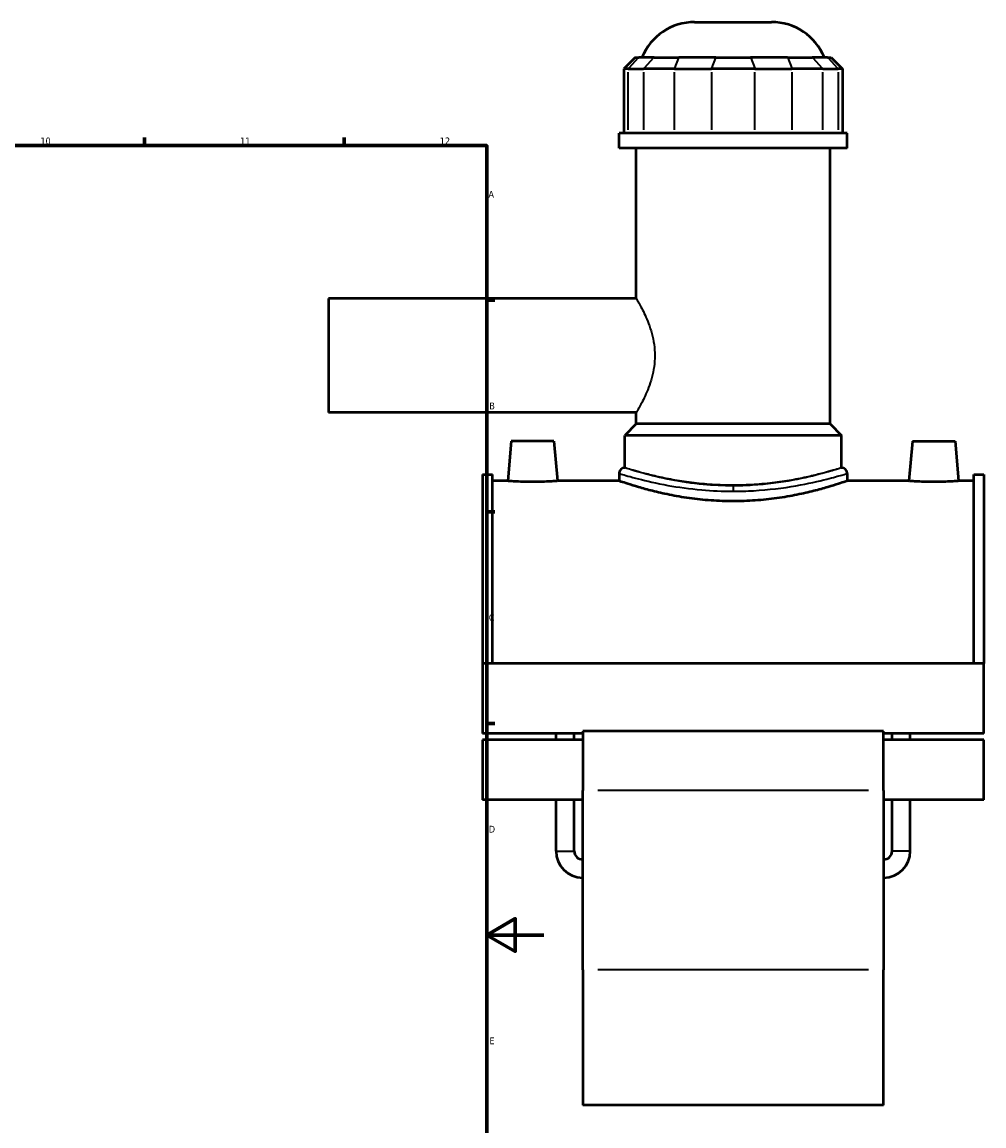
# Model space of a CAD drawing. Header units: millimetres. Extents: x -275 to 995, y -137 to 1181.
# Tile 6 of 7: x 658 to 995, y 230 to 617. Entities that reach past the tile are written whole.
import ezdxf

# ---------------------------------------------------------------- set-up
doc = ezdxf.new("R2010")
doc.units = ezdxf.units.MM
for name, color, linetype, lineweight in [('Border (ANSI)', 7, 'Continuous', 70), ('Visible (ANSI)', 7, 'Continuous', 50), ('Visible Narrow (ANSI)', 7, 'Continuous', 35)]:
    doc.layers.add(name, color=color, linetype=linetype, lineweight=lineweight)
doc.styles.add('Note Text (ANSI)', font='tahoma.ttf')

# ---------------------------------------------------------------- blocks, each defined once
blk = doc.blocks.new('Borders Default Border')
at = {"layer": 'Border (ANSI)'}
for p, q in [((700.83, 574), (700.83, 576.8)), ((770.92, 574), (770.92, 576.8)), ((821, 519.75), (823.8, 519.75)), ((821, 445.5), (823.8, 445.5)), ((821, 371.25), (823.8, 371.25))]:
    blk.add_line(p, q, dxfattribs=at)
at = {"layer": 'Border (ANSI)', "flags": 128}
for points in [[(20, 20), (20, 574), (821, 574), (821, 20), (20, 20)], [(841, 297), (821, 297), (831, 302.77), (831, 291.23), (821, 297)]]:
    blk.add_lwpolyline(points, dxfattribs=at)
at = {"layer": 'Border (ANSI)', "color": 5, "true_color": 0x0000ff, "char_height": 2.4, "attachment_point": 7, "style": 'Note Text (ANSI)'}
for s, insert in [('10', (664.35, 574.35)), ('11', (734.43, 574.4)), ('12', (804.52, 574.4)), ('A', (821.58, 555.68)), ('B', (821.87, 481.43)), ('C', (821.71, 407.13)), ('D', (821.72, 332.93)), ('E', (821.91, 258.68))]:
    blk.add_mtext(s, dxfattribs=dict(at, insert=insert))

msp = doc.modelspace()

# ---------------------------------------------------------------- linework, layer by layer
at = {"layer": 'Visible (ANSI)'}
for p, q in [((893.94, 617.3), (920.95, 617.3)), ((873.1, 604.91), (869.1, 600.91)), ((873.1, 604.91), (874.31, 604.91)), ((879.69, 604.91), (874.31, 604.91)), ((879.69, 604.91), (888.35, 604.91)), ((901.32, 604.91), (888.35, 604.91)), ((901.32, 604.91), (913.57, 604.91)), ((926.55, 604.91), (913.57, 604.91)), ((926.55, 604.91), (935.21, 604.91)), ((940.58, 604.91), (935.21, 604.91)), ((940.58, 604.91), (941.8, 604.91)), ((941.8, 604.91), (945.8, 600.91)), ((870.62, 600.91), (869.1, 600.91)), ((869.1, 600.91), (869.1, 578.36)), ((870.62, 600.91), (875.99, 600.91)), ((886.82, 600.91), (875.99, 600.91)), ((886.82, 600.91), (899.79, 600.91)), ((915.1, 600.91), (899.79, 600.91)), ((915.1, 600.91), (928.08, 600.91)), ((938.9, 600.91), (928.08, 600.91)), ((938.9, 600.91), (944.28, 600.91)), ((945.8, 600.91), (944.28, 600.91)), ((945.8, 600.91), (945.8, 578.36)), ((947.45, 578.36), (867.45, 578.36)), ((867.45, 573.05), (867.45, 578.36)), ((947.45, 573.05), (947.45, 578.36)), ((947.45, 573.05), (867.45, 573.05)), ((873.45, 520.3), (873.45, 573.05)), ((941.45, 476.3), (941.45, 573.05)), ((765.45, 520.3), (765.45, 480.3)), ((873.45, 520.3), (765.45, 520.3)), ((873.45, 480.3), (765.45, 480.3)), ((873.45, 476.3), (873.45, 480.3)), ((873.45, 476.3), (869.45, 472.3)), ((941.45, 476.3), (873.45, 476.3)), ((941.45, 476.3), (945.45, 472.3)), ((829.55, 470.3), (828.32, 456.3)), ((844.55, 470.3), (829.55, 470.3)), ((844.55, 470.3), (845.77, 456.3)), ((945.45, 472.3), (869.45, 472.3)), ((869.45, 460.94), (869.45, 472.3)), ((945.45, 460.94), (945.45, 472.3)), ((970.35, 470.3), (969.12, 456.3)), ((970.35, 470.3), (985.35, 470.3)), ((985.35, 470.3), (986.57, 456.3)), ((819.45, 458.62), (819.45, 392.28)), ((819.45, 458.62), (822.97, 458.62)), ((822.97, 392.28), (822.97, 458.62)), ((867.45, 458.94), (867.45, 456.3)), ((947.45, 458.94), (947.45, 456.3)), ((991.93, 392.28), (991.93, 458.62)), ((991.93, 458.62), (995.45, 458.62)), ((995.45, 458.62), (995.45, 392.28)), ((828.32, 456.3), (822.97, 456.3)), ((867.45, 456.3), (845.77, 456.3)), ((969.12, 456.3), (947.45, 456.3)), ((991.93, 456.3), (986.57, 456.3)), ((819.45, 392.28), (819.45, 367.67)), ((995.45, 392.28), (819.45, 392.28)), ((995.45, 367.67), (995.45, 392.28)), ((854.65, 368.53), (854.65, 347.69)), ((960.25, 368.53), (854.65, 368.53)), ((960.25, 347.69), (960.25, 368.53)), ((854.65, 367.67), (819.45, 367.67)), ((819.45, 365.53), (819.45, 344.45)), ((854.65, 365.53), (819.45, 365.53)), ((845.29, 365.53), (845.29, 367.67)), ((851.69, 365.53), (851.69, 367.67)), ((995.45, 367.67), (960.25, 367.67)), ((995.45, 365.53), (960.25, 365.53)), ((963.21, 365.53), (963.21, 367.67)), ((969.61, 365.53), (969.61, 367.67)), ((995.45, 344.45), (995.45, 365.53)), ((854.65, 284.78), (854.65, 347.69)), ((960.25, 347.69), (960.25, 284.78)), ((854.65, 344.45), (819.45, 344.45)), ((845.29, 326.46), (845.29, 344.45)), ((851.69, 326.46), (851.69, 344.45)), ((995.45, 344.45), (960.25, 344.45)), ((963.21, 326.46), (963.21, 344.45)), ((969.61, 326.46), (969.61, 344.45)), ((854.65, 284.78), (854.65, 237.3)), ((960.25, 237.3), (960.25, 284.78)), ((960.25, 237.3), (854.65, 237.3))]:
    msp.add_line(p, q, dxfattribs=at)
for centre, radius, start, end in [((893.94, 597.3), 20, 90, 157.6353), ((920.95, 597.3), 20, 22.3647, 90), ((869.45, 458.94), 2, 90, 180), ((945.45, 458.94), 2, 0, 90), ((854.65, 326.46), 9.36, 180, 270), ((854.65, 326.46), 2.96, 180, 270), ((960.25, 326.46), 9.36, 270, 0), ((960.25, 326.46), 2.96, 270, 0)]:
    msp.add_arc(centre, radius, start, end, dxfattribs=at)
for points, knots in [([(837.05, 455.97), (835.95, 455.97), (834.78, 455.99), (832.63, 456.05), (831.65, 456.1), (830.1, 456.18), (829.43, 456.22), (828.54, 456.29), (828.32, 456.3), (828.32, 456.3)], [2.634664, 2.634664, 2.634664, 2.634664, 2.964122, 2.964122, 3.29358, 3.29358, 3.622788, 3.622788, 3.951996, 3.951996, 3.951996, 3.951996]), ([(845.77, 456.3), (845.77, 456.3), (845.55, 456.29), (844.67, 456.22), (844, 456.18), (842.45, 456.1), (841.47, 456.05), (839.32, 455.99), (838.15, 455.97), (837.05, 455.97)], [6.586659, 6.586659, 6.586659, 6.586659, 6.915582, 6.915582, 7.244505, 7.244505, 7.574248, 7.574248, 7.903992, 7.903992, 7.903992, 7.903992]), ([(907.45, 449.19), (904.91, 449.19), (902.3, 449.28), (897.11, 449.65), (894.54, 449.92), (889.62, 450.61), (887.27, 451.02), (882.92, 451.9), (880.93, 452.36), (877.4, 453.24), (875.74, 453.7), (872.81, 454.56), (871.54, 454.95), (869.49, 455.61), (868.71, 455.87), (867.69, 456.22), (867.45, 456.3), (867.45, 456.3)], [0, 0, 0, 0, 0.760376, 0.760376, 1.520751, 1.520751, 2.281127, 2.281127, 3.041503, 3.041503, 3.801472, 3.801472, 4.56144, 4.56144, 5.321409, 5.321409, 6.081377, 6.081377, 6.081377, 6.081377]), ([(947.45, 456.3), (947.45, 456.3), (947.2, 456.22), (946.18, 455.87), (945.4, 455.61), (943.36, 454.95), (942.08, 454.56), (939.15, 453.7), (937.5, 453.24), (933.97, 452.36), (931.97, 451.9), (927.63, 451.02), (925.27, 450.61), (920.35, 449.92), (917.78, 449.65), (912.6, 449.28), (909.98, 449.19), (907.45, 449.19)], [18.244132, 18.244132, 18.244132, 18.244132, 19.004101, 19.004101, 19.76407, 19.76407, 20.524038, 20.524038, 21.284007, 21.284007, 22.044383, 22.044383, 22.804758, 22.804758, 23.565134, 23.565134, 24.32551, 24.32551, 24.32551, 24.32551]), ([(977.85, 455.97), (976.75, 455.97), (975.58, 455.99), (973.42, 456.05), (972.44, 456.1), (970.9, 456.18), (970.23, 456.22), (969.34, 456.29), (969.12, 456.3), (969.12, 456.3)], [0, 0, 0, 0, 0.329743, 0.329743, 0.659487, 0.659487, 0.988409, 0.988409, 1.317332, 1.317332, 1.317332, 1.317332]), ([(986.57, 456.3), (986.57, 456.3), (986.35, 456.29), (985.47, 456.22), (984.8, 456.18), (983.25, 456.1), (982.27, 456.05), (980.12, 455.99), (978.95, 455.97), (977.85, 455.97)], [3.951996, 3.951996, 3.951996, 3.951996, 4.281204, 4.281204, 4.610412, 4.610412, 4.93987, 4.93987, 5.269327, 5.269327, 5.269327, 5.269327])]:
    msp.add_open_spline(points, degree=3, knots=knots, dxfattribs=at)
at = {"layer": 'Visible Narrow (ANSI)'}
for p, q in [((874.13, 604.71), (870.8, 601.11)), ((879.5, 604.71), (876.18, 601.11)), ((888.27, 604.71), (886.89, 601.11)), ((901.25, 604.71), (899.87, 601.11)), ((913.65, 604.71), (915.02, 601.11)), ((926.62, 604.71), (928, 601.11)), ((935.39, 604.71), (938.72, 601.11)), ((940.77, 604.71), (944.09, 601.11)), ((870.62, 579.49), (870.62, 599.78)), ((875.99, 599.78), (875.99, 579.49)), ((886.82, 579.49), (886.82, 599.78)), ((899.79, 599.78), (899.79, 579.49)), ((915.1, 579.49), (915.1, 599.78)), ((928.08, 599.78), (928.08, 579.49)), ((938.9, 579.49), (938.9, 599.78)), ((944.28, 599.78), (944.28, 579.49)), ((907.45, 454.54), (907.45, 452.82)), ((954.97, 347.69), (859.93, 347.69)), ((845.33, 326.46), (851.65, 326.46)), ((969.57, 326.46), (963.25, 326.46)), ((954.97, 284.78), (859.93, 284.78))]:
    msp.add_line(p, q, dxfattribs=at)
for points, knots in [([(873.45, 520.3), (873.45, 520.3), (873.52, 520.18), (873.83, 519.65), (874.05, 519.26), (874.63, 518.23), (874.98, 517.59), (875.73, 516.13), (876.13, 515.31), (876.93, 513.57), (877.35, 512.59), (878.16, 510.44), (878.55, 509.27), (879.21, 506.82), (879.49, 505.54), (879.86, 502.93), (879.95, 501.6), (879.95, 500.3)], [9.312841, 9.312841, 9.312841, 9.312841, 9.699737, 9.699737, 10.086632, 10.086632, 10.473527, 10.473527, 10.860423, 10.860423, 11.249597, 11.249597, 11.638772, 11.638772, 12.027947, 12.027947, 12.417121, 12.417121, 12.417121, 12.417121]), ([(879.95, 500.3), (879.95, 499.01), (879.86, 497.68), (879.49, 495.07), (879.21, 493.78), (878.55, 491.33), (878.16, 490.17), (877.35, 488.02), (876.93, 487.03), (876.13, 485.29), (875.73, 484.47), (874.98, 483.02), (874.63, 482.38), (874.05, 481.35), (873.83, 480.95), (873.52, 480.43), (873.45, 480.3), (873.45, 480.3)], [0, 0, 0, 0, 0.389175, 0.389175, 0.778349, 0.778349, 1.167524, 1.167524, 1.556699, 1.556699, 1.943594, 1.943594, 2.33049, 2.33049, 2.717385, 2.717385, 3.10428, 3.10428, 3.10428, 3.10428]), ([(907.45, 454.59), (903.91, 454.59), (900.37, 454.76), (892.95, 455.46), (889.14, 456.04), (881.86, 457.45), (878.51, 458.29), (873.1, 459.77), (871.13, 460.4), (869.69, 460.86), (869.45, 460.94), (869.45, 460.94)], [12.154069, 12.154069, 12.154069, 12.154069, 13.228116, 13.228116, 14.504457, 14.504457, 15.950847, 15.950847, 17.486622, 17.486622, 18.231106, 18.231106, 18.231106, 18.231106]), ([(945.45, 460.94), (945.45, 460.94), (945.22, 460.87), (944.25, 460.57), (943.51, 460.34), (941.56, 459.77), (940.36, 459.43), (937.57, 458.69), (936, 458.3), (932.64, 457.53), (930.74, 457.13), (926.61, 456.38), (924.37, 456.02), (919.7, 455.43), (917.25, 455.19), (912.33, 454.88), (909.85, 454.8), (907.45, 454.8), (905.04, 454.8), (902.56, 454.88), (897.64, 455.19), (895.2, 455.43), (890.52, 456.02), (888.29, 456.38), (884.15, 457.13), (882.26, 457.53), (878.9, 458.3), (877.32, 458.69), (874.54, 459.43), (873.33, 459.77), (871.39, 460.34), (870.65, 460.57), (869.68, 460.87), (869.45, 460.94), (869.45, 460.94)], [17.304915, 17.304915, 17.304915, 17.304915, 18.025822, 18.025822, 18.746728, 18.746728, 19.467634, 19.467634, 20.188541, 20.188541, 20.909711, 20.909711, 21.63088, 21.63088, 22.35205, 22.35205, 23.07322, 23.07322, 23.07322, 23.79439, 23.79439, 24.51556, 24.51556, 25.23673, 25.23673, 25.9579, 25.9579, 26.678806, 26.678806, 27.399713, 27.399713, 28.120619, 28.120619, 28.841525, 28.841525, 28.841525, 28.841525]), ([(945.45, 460.94), (945.44, 460.94), (944.85, 460.74), (942.53, 460.02), (940.85, 459.51), (935.94, 458.17), (932.43, 457.31), (924.12, 455.76), (919.27, 455.1), (911.97, 454.66), (909.71, 454.59), (907.45, 454.59)], [30.38518, 30.38518, 30.38518, 30.38518, 31.563727, 31.563727, 32.721395, 32.721395, 34.209884, 34.209884, 35.775736, 35.775736, 36.462206, 36.462206, 36.462206, 36.462206]), ([(867.45, 458.94), (867.45, 458.94), (867.7, 458.87), (869.22, 458.41), (871.29, 457.79), (876.99, 456.33), (880.51, 455.51), (888.17, 454.12), (892.19, 453.55), (900, 452.86), (903.72, 452.69), (907.45, 452.69)], [-18.231106, -18.231106, -18.231106, -18.231106, -17.486622, -17.486622, -15.950847, -15.950847, -14.504457, -14.504457, -13.228116, -13.228116, -12.154069, -12.154069, -12.154069, -12.154069]), ([(907.45, 452.69), (909.83, 452.69), (912.21, 452.76), (919.89, 453.2), (925, 453.84), (933.74, 455.37), (937.44, 456.22), (942.61, 457.53), (944.38, 458.04), (946.81, 458.75), (947.44, 458.94), (947.45, 458.94)], [-36.462206, -36.462206, -36.462206, -36.462206, -35.775736, -35.775736, -34.209884, -34.209884, -32.721395, -32.721395, -31.563727, -31.563727, -30.38518, -30.38518, -30.38518, -30.38518])]:
    msp.add_open_spline(points, degree=3, knots=knots, dxfattribs=at)

# ---------------------------------------------------------------- block references
msp.add_blockref('Borders Default Border', (0, 0))

doc.saveas('drawing.dxf')
